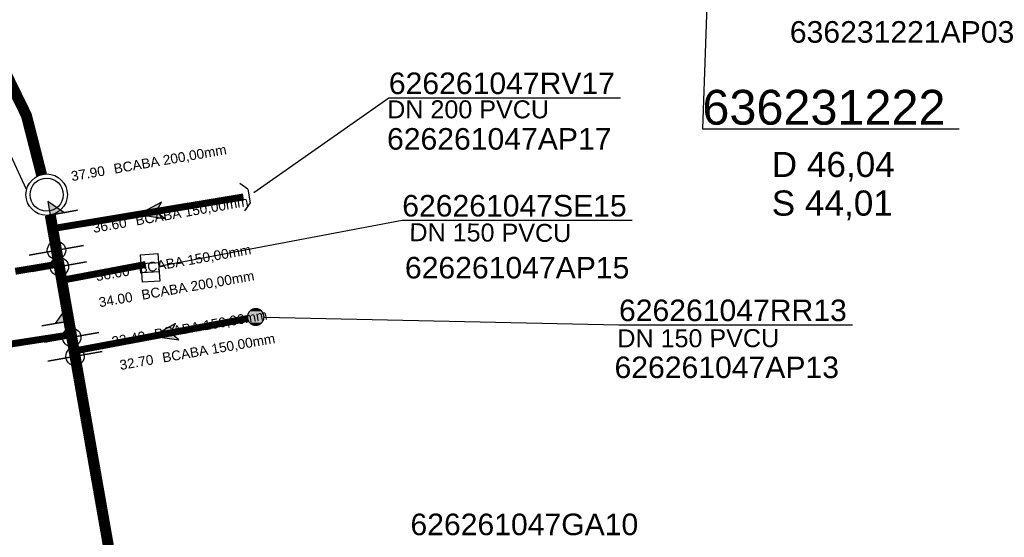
# Model space of a CAD drawing. Extents: x 356718 to 357658, y 5762241 to 5762615.
# Tile 34 of 157: x 356927 to 356963, y 5762414 to 5762433. Entities that reach past the tile are written whole.
import ezdxf
from ezdxf.enums import TextEntityAlignment as Align

# ---------------------------------------------------------------- set-up
doc = ezdxf.new("R2010")
doc.units = 0
doc.header["$MEASUREMENT"] = 0
doc.linetypes.add('AUSGEZOGEN', pattern=[0])
doc.linetypes.add('STRICHPUNKT', pattern=[5, 2, -1, 1, -1])
doc.layers.get('0').update_dxf_attribs({"linetype": 'AUSGEZOGEN'})
for name, color, linetype, true_color in [('111_00131_Symbol', 7, 'AUSGEZOGEN', 0x000000), ('111_00228_Schachtsymbol_nach_Sy', 7, 'AUSGEZOGEN', 0x000000), ('114_00133_Schachtnummer', 7, 'AUSGEZOGEN', 0x000000), ('114_10391_Deckelhoehe', 7, 'AUSGEZOGEN', 0x000000), ('114_10392_Schachtnummer', 7, 'AUSGEZOGEN', 0x000000), ('114_10393_Sohlhoehe', 7, 'AUSGEZOGEN', 0x000000), ('121_10376_Haltungen_Mischwasser', 6, 'STRICHPUNKT', 0xff00ff), ('121_10399_Haltungen_Mischwasser', 6, 'STRICHPUNKT', 0xff00ff), ('123_00137_Fliessrichtungspfeil', 7, 'AUSGEZOGEN', 0x000000), ('124_10626_Standard__Laenge____1', 7, 'AUSGEZOGEN', 0x000000), ('141_10868_Stutzen__141_', 7, 'AUSGEZOGEN', 0x000000)]:
    doc.layers.add(name, color=color, linetype=linetype, true_color=true_color)
doc.styles.add('ARIAL', font='arial.ttf', dxfattribs={"height": 1.5})
doc.styles.get("Standard").update_dxf_attribs({"font": 'arial.ttf', "height": 1})

# ---------------------------------------------------------------- blocks, each defined once
blk = doc.blocks.new('N03')
at = {"color": 0}
for radius in [0.75, 0.6]:
    blk.add_circle((0, 0), radius, dxfattribs=at)
blk = doc.blocks.new('RR')
at = {"color": 0, "linetype": 'AUSGEZOGEN'}
blk.add_lwpolyline([(0.3, 0), (0.3, 0.013), (0.299, 0.025), (0.298, 0.038), (0.296, 0.05), (0.293, 0.063), (0.29, 0.075), (0.287, 0.087), (0.283, 0.099), (0.279, 0.111), (0.274, 0.123), (0.268, 0.134), (0.262, 0.145), (0.256, 0.156), (0.249, 0.167), (0.242, 0.177), (0.234, 0.187), (0.226, 0.197), (0.218, 0.206), (0.209, 0.215), (0.199, 0.224), (0.19, 0.232), (0.18, 0.24), (0.17, 0.247), (0.159, 0.254), (0.148, 0.261), (0.137, 0.267), (0.126, 0.272), (0.114, 0.277), (0.102, 0.282), (0.09, 0.286), (0.078, 0.29), (0.066, 0.293), (0.053, 0.295), (0.041, 0.297), (0.028, 0.299), (0.016, 0.3), (0.003, 0.3), (-0.009, 0.3), (-0.022, 0.299), (-0.035, 0.298), (-0.047, 0.296), (-0.06, 0.294), (-0.072, 0.291), (-0.084, 0.288), (-0.096, 0.284), (-0.108, 0.28), (-0.12, 0.275), (-0.131, 0.27), (-0.143, 0.264), (-0.154, 0.258), (-0.164, 0.251), (-0.175, 0.244), (-0.185, 0.236), (-0.195, 0.228), (-0.204, 0.22), (-0.213, 0.211), (-0.222, 0.202), (-0.23, 0.192), (-0.238, 0.182), (-0.246, 0.172), (-0.253, 0.162), (-0.259, 0.151), (-0.265, 0.14), (-0.271, 0.129), (-0.276, 0.117), (-0.281, 0.105), (-0.285, 0.093), (-0.289, 0.081), (-0.292, 0.069), (-0.295, 0.057), (-0.297, 0.044), (-0.298, 0.032), (-0.299, 0.019), (-0.3, 0.006), (-0.3, -0.006), (-0.299, -0.019), (-0.298, -0.032), (-0.297, -0.044), (-0.295, -0.057), (-0.292, -0.069), (-0.289, -0.081), (-0.285, -0.093), (-0.281, -0.105), (-0.276, -0.117), (-0.271, -0.129), (-0.265, -0.14), (-0.259, -0.151), (-0.253, -0.162), (-0.246, -0.172), (-0.238, -0.182), (-0.23, -0.192), (-0.222, -0.202), (-0.213, -0.211), (-0.204, -0.22), (-0.195, -0.228), (-0.185, -0.236), (-0.175, -0.244), (-0.164, -0.251), (-0.154, -0.258), (-0.143, -0.264), (-0.131, -0.27), (-0.12, -0.275), (-0.108, -0.28), (-0.096, -0.284), (-0.084, -0.288), (-0.072, -0.291), (-0.06, -0.294), (-0.047, -0.296), (-0.035, -0.298), (-0.022, -0.299), (-0.009, -0.3), (0.003, -0.3), (0.016, -0.3), (0.028, -0.299), (0.041, -0.297), (0.053, -0.295), (0.066, -0.293), (0.078, -0.29), (0.09, -0.286), (0.102, -0.282), (0.114, -0.277), (0.126, -0.272), (0.137, -0.267), (0.148, -0.261), (0.159, -0.254), (0.17, -0.247), (0.18, -0.24), (0.19, -0.232), (0.199, -0.224), (0.209, -0.215), (0.218, -0.206), (0.226, -0.197), (0.234, -0.187), (0.242, -0.177), (0.249, -0.167), (0.256, -0.156), (0.262, -0.145), (0.268, -0.134), (0.274, -0.123), (0.279, -0.111), (0.283, -0.099), (0.287, -0.087), (0.29, -0.075), (0.293, -0.063), (0.296, -0.05), (0.298, -0.038), (0.299, -0.025), (0.3, -0.013), (0.3, 0), (0.3, 0)], close=True, dxfattribs=at)
blk.add_lwpolyline([(0.3, 0), (0.3, 0.013), (0.299, 0.025), (0.298, 0.038), (0.296, 0.05), (0.293, 0.063), (0.29, 0.075), (0.287, 0.087), (0.283, 0.099), (0.279, 0.111), (0.274, 0.123), (0.268, 0.134), (0.262, 0.145), (0.256, 0.156), (0.249, 0.167), (0.242, 0.177), (0.234, 0.187), (0.226, 0.197), (0.218, 0.206), (0.209, 0.215), (0.199, 0.224), (0.19, 0.232), (0.18, 0.24), (0.17, 0.247), (0.159, 0.254), (0.148, 0.261), (0.137, 0.267), (0.126, 0.272), (0.114, 0.277), (0.102, 0.282), (0.09, 0.286), (0.078, 0.29), (0.066, 0.293), (0.053, 0.295), (0.041, 0.297), (0.028, 0.299), (0.016, 0.3), (0.003, 0.3), (-0.009, 0.3), (-0.022, 0.299), (-0.035, 0.298), (-0.047, 0.296), (-0.06, 0.294), (-0.072, 0.291), (-0.084, 0.288), (-0.096, 0.284), (-0.108, 0.28), (-0.12, 0.275), (-0.131, 0.27), (-0.143, 0.264), (-0.154, 0.258), (-0.164, 0.251), (-0.175, 0.244), (-0.185, 0.236), (-0.195, 0.228), (-0.204, 0.22), (-0.213, 0.211), (-0.222, 0.202), (-0.23, 0.192), (-0.238, 0.182), (-0.246, 0.172), (-0.253, 0.162), (-0.259, 0.151), (-0.265, 0.14), (-0.271, 0.129), (-0.276, 0.117), (-0.281, 0.105), (-0.285, 0.093), (-0.289, 0.081), (-0.292, 0.069), (-0.295, 0.057), (-0.297, 0.044), (-0.298, 0.032), (-0.299, 0.019), (-0.3, 0.006), (-0.3, -0.006), (-0.299, -0.019), (-0.298, -0.032), (-0.297, -0.044), (-0.295, -0.057), (-0.292, -0.069), (-0.289, -0.081), (-0.285, -0.093), (-0.281, -0.105), (-0.276, -0.117), (-0.271, -0.129), (-0.265, -0.14), (-0.259, -0.151), (-0.253, -0.162), (-0.246, -0.172), (-0.238, -0.182), (-0.23, -0.192), (-0.222, -0.202), (-0.213, -0.211), (-0.204, -0.22), (-0.195, -0.228), (-0.185, -0.236), (-0.175, -0.244), (-0.164, -0.251), (-0.154, -0.258), (-0.143, -0.264), (-0.131, -0.27), (-0.12, -0.275), (-0.108, -0.28), (-0.096, -0.284), (-0.084, -0.288), (-0.072, -0.291), (-0.06, -0.294), (-0.047, -0.296), (-0.035, -0.298), (-0.022, -0.299), (-0.009, -0.3), (0.003, -0.3), (0.016, -0.3), (0.028, -0.299), (0.041, -0.297), (0.053, -0.295), (0.066, -0.293), (0.078, -0.29), (0.09, -0.286), (0.102, -0.282), (0.114, -0.277), (0.126, -0.272), (0.137, -0.267), (0.148, -0.261), (0.159, -0.254), (0.17, -0.247), (0.18, -0.24), (0.19, -0.232), (0.199, -0.224), (0.209, -0.215), (0.218, -0.206), (0.226, -0.197), (0.234, -0.187), (0.242, -0.177), (0.249, -0.167), (0.256, -0.156), (0.262, -0.145), (0.268, -0.134), (0.274, -0.123), (0.279, -0.111), (0.283, -0.099), (0.287, -0.087), (0.29, -0.075), (0.293, -0.063), (0.296, -0.05), (0.298, -0.038), (0.299, -0.025), (0.3, -0.013), (0.3, 0), (0.3, 0)], close=True, dxfattribs=at)
at = {"color": 0}
for points in [[(-0.3, 0.013), (0.3, 0.013), (-0.299, 0.019)], [(-0.3, 0.013), (0.3, 0.013), (-0.299, 0.019)], [(-0.3, 0.006), (0.3, 0.006), (-0.3, 0.013)], [(0.3, 0.006), (-0.3, 0.013), (0.3, 0.013)], [(-0.3, 0.006), (0.3, 0.006), (-0.3, 0.013)], [(0.3, 0.006), (-0.3, 0.013), (0.3, 0.013)], [(-0.3, 0), (0.3, 0), (-0.3, 0.006)], [(0.3, 0), (-0.3, 0.006), (0.3, 0.006)], [(-0.3, 0), (0.3, 0), (-0.3, 0.006)], [(0.3, 0), (-0.3, 0.006), (0.3, 0.006)], [(0.3, -0.006), (-0.3, -0.006), (0.3, 0)], [(-0.3, -0.006), (0.3, 0), (-0.3, 0)], [(0.3, -0.006), (-0.3, -0.006), (0.3, 0)], [(-0.3, -0.006), (0.3, 0), (-0.3, 0)], [(-0.299, 0.025), (0.299, 0.025), (-0.298, 0.032)], [(-0.299, 0.025), (0.299, 0.025), (-0.298, 0.032)], [(-0.299, 0.019), (0.299, 0.019), (-0.299, 0.025)], [(0.299, 0.019), (-0.299, 0.025), (0.299, 0.025)], [(-0.299, 0.019), (0.299, 0.019), (-0.299, 0.025)], [(0.299, 0.019), (-0.299, 0.025), (0.299, 0.025)], [(0.3, 0.013), (-0.299, 0.019), (0.299, 0.019)], [(0.3, 0.013), (-0.299, 0.019), (0.299, 0.019)], [(-0.298, 0.038), (0.298, 0.038), (-0.297, 0.044)], [(-0.298, 0.038), (0.298, 0.038), (-0.297, 0.044)], [(-0.298, 0.032), (0.298, 0.032), (-0.298, 0.038)], [(0.298, 0.032), (-0.298, 0.038), (0.298, 0.038)], [(-0.298, 0.032), (0.298, 0.032), (-0.298, 0.038)], [(0.298, 0.032), (-0.298, 0.038), (0.298, 0.038)], [(0.299, 0.025), (-0.298, 0.032), (0.298, 0.032)], [(0.299, 0.025), (-0.298, 0.032), (0.298, 0.032)], [(-0.297, 0.044), (0.297, 0.044), (-0.296, 0.05)], [(-0.297, 0.044), (0.297, 0.044), (-0.296, 0.05)], [(0.298, 0.038), (-0.297, 0.044), (0.297, 0.044)], [(0.298, 0.038), (-0.297, 0.044), (0.297, 0.044)], [(-0.296, 0.05), (0.296, 0.05), (-0.295, 0.057)], [(-0.296, 0.05), (0.296, 0.05), (-0.295, 0.057)], [(0.297, 0.044), (-0.296, 0.05), (0.296, 0.05)], [(0.297, 0.044), (-0.296, 0.05), (0.296, 0.05)], [(-0.295, 0.057), (0.295, 0.057), (-0.293, 0.063)], [(-0.295, 0.057), (0.295, 0.057), (-0.293, 0.063)], [(0.296, 0.05), (-0.295, 0.057), (0.295, 0.057)], [(0.296, 0.05), (-0.295, 0.057), (0.295, 0.057)], [(-0.293, 0.063), (0.293, 0.063), (-0.292, 0.069)], [(-0.293, 0.063), (0.293, 0.063), (-0.292, 0.069)], [(0.295, 0.057), (-0.293, 0.063), (0.293, 0.063)], [(0.295, 0.057), (-0.293, 0.063), (0.293, 0.063)], [(-0.292, 0.069), (0.292, 0.069), (-0.29, 0.075)], [(-0.292, 0.069), (0.292, 0.069), (-0.29, 0.075)], [(0.293, 0.063), (-0.292, 0.069), (0.292, 0.069)], [(0.293, 0.063), (-0.292, 0.069), (0.292, 0.069)], [(-0.29, 0.075), (0.29, 0.075), (-0.289, 0.081)], [(-0.29, 0.075), (0.29, 0.075), (-0.289, 0.081)], [(0.292, 0.069), (-0.29, 0.075), (0.29, 0.075)], [(0.292, 0.069), (-0.29, 0.075), (0.29, 0.075)], [(-0.289, 0.081), (0.289, 0.081), (-0.287, 0.087)], [(-0.289, 0.081), (0.289, 0.081), (-0.287, 0.087)], [(0.29, 0.075), (-0.289, 0.081), (0.289, 0.081)], [(0.29, 0.075), (-0.289, 0.081), (0.289, 0.081)], [(-0.287, 0.087), (0.287, 0.087), (-0.285, 0.093)], [(-0.287, 0.087), (0.287, 0.087), (-0.285, 0.093)], [(0.289, 0.081), (-0.287, 0.087), (0.287, 0.087)], [(0.289, 0.081), (-0.287, 0.087), (0.287, 0.087)], [(-0.285, 0.093), (0.285, 0.093), (-0.283, 0.099)], [(-0.285, 0.093), (0.285, 0.093), (-0.283, 0.099)], [(0.287, 0.087), (-0.285, 0.093), (0.285, 0.093)], [(0.287, 0.087), (-0.285, 0.093), (0.285, 0.093)], [(-0.283, 0.099), (0.283, 0.099), (-0.281, 0.105)], [(-0.283, 0.099), (0.283, 0.099), (-0.281, 0.105)], [(0.285, 0.093), (-0.283, 0.099), (0.283, 0.099)], [(0.285, 0.093), (-0.283, 0.099), (0.283, 0.099)], [(-0.281, 0.105), (0.281, 0.105), (-0.279, 0.111)], [(-0.281, 0.105), (0.281, 0.105), (-0.279, 0.111)], [(0.283, 0.099), (-0.281, 0.105), (0.281, 0.105)], [(0.283, 0.099), (-0.281, 0.105), (0.281, 0.105)], [(-0.279, 0.111), (0.279, 0.111), (-0.276, 0.117)], [(-0.279, 0.111), (0.279, 0.111), (-0.276, 0.117)], [(0.281, 0.105), (-0.279, 0.111), (0.279, 0.111)], [(0.281, 0.105), (-0.279, 0.111), (0.279, 0.111)], [(-0.276, 0.117), (0.276, 0.117), (-0.274, 0.123)], [(-0.276, 0.117), (0.276, 0.117), (-0.274, 0.123)], [(0.279, 0.111), (-0.276, 0.117), (0.276, 0.117)], [(0.279, 0.111), (-0.276, 0.117), (0.276, 0.117)], [(-0.274, 0.123), (0.274, 0.123), (-0.271, 0.129)], [(-0.274, 0.123), (0.274, 0.123), (-0.271, 0.129)], [(0.276, 0.117), (-0.274, 0.123), (0.274, 0.123)], [(0.276, 0.117), (-0.274, 0.123), (0.274, 0.123)], [(-0.271, 0.129), (0.271, 0.129), (-0.268, 0.134)], [(-0.271, 0.129), (0.271, 0.129), (-0.268, 0.134)], [(0.274, 0.123), (-0.271, 0.129), (0.271, 0.129)], [(0.274, 0.123), (-0.271, 0.129), (0.271, 0.129)], [(-0.268, 0.134), (0.268, 0.134), (-0.265, 0.14)], [(-0.268, 0.134), (0.268, 0.134), (-0.265, 0.14)], [(0.271, 0.129), (-0.268, 0.134), (0.268, 0.134)], [(0.271, 0.129), (-0.268, 0.134), (0.268, 0.134)], [(-0.265, 0.14), (0.265, 0.14), (-0.262, 0.145)], [(-0.265, 0.14), (0.265, 0.14), (-0.262, 0.145)], [(0.268, 0.134), (-0.265, 0.14), (0.265, 0.14)], [(0.268, 0.134), (-0.265, 0.14), (0.265, 0.14)], [(-0.262, 0.145), (0.262, 0.145), (-0.259, 0.151)], [(-0.262, 0.145), (0.262, 0.145), (-0.259, 0.151)], [(0.265, 0.14), (-0.262, 0.145), (0.262, 0.145)], [(0.265, 0.14), (-0.262, 0.145), (0.262, 0.145)], [(-0.259, 0.151), (0.259, 0.151), (-0.256, 0.156)], [(-0.259, 0.151), (0.259, 0.151), (-0.256, 0.156)], [(0.262, 0.145), (-0.259, 0.151), (0.259, 0.151)], [(0.262, 0.145), (-0.259, 0.151), (0.259, 0.151)], [(-0.256, 0.156), (0.256, 0.156), (-0.253, 0.162)], [(-0.256, 0.156), (0.256, 0.156), (-0.253, 0.162)], [(0.259, 0.151), (-0.256, 0.156), (0.256, 0.156)], [(0.259, 0.151), (-0.256, 0.156), (0.256, 0.156)], [(-0.253, 0.162), (0.253, 0.162), (-0.249, 0.167)], [(-0.253, 0.162), (0.253, 0.162), (-0.249, 0.167)], [(0.256, 0.156), (-0.253, 0.162), (0.253, 0.162)], [(0.256, 0.156), (-0.253, 0.162), (0.253, 0.162)], [(-0.249, 0.167), (0.249, 0.167), (-0.246, 0.172)], [(-0.249, 0.167), (0.249, 0.167), (-0.246, 0.172)], [(0.253, 0.162), (-0.249, 0.167), (0.249, 0.167)], [(0.253, 0.162), (-0.249, 0.167), (0.249, 0.167)], [(-0.246, 0.172), (0.246, 0.172), (-0.242, 0.177)], [(-0.246, 0.172), (0.246, 0.172), (-0.242, 0.177)], [(0.249, 0.167), (-0.246, 0.172), (0.246, 0.172)], [(0.249, 0.167), (-0.246, 0.172), (0.246, 0.172)], [(-0.242, 0.177), (0.242, 0.177), (-0.238, 0.182)], [(-0.242, 0.177), (0.242, 0.177), (-0.238, 0.182)], [(0.246, 0.172), (-0.242, 0.177), (0.242, 0.177)], [(0.246, 0.172), (-0.242, 0.177), (0.242, 0.177)], [(-0.238, 0.182), (0.238, 0.182), (-0.234, 0.187)], [(-0.238, 0.182), (0.238, 0.182), (-0.234, 0.187)], [(0.242, 0.177), (-0.238, 0.182), (0.238, 0.182)], [(0.242, 0.177), (-0.238, 0.182), (0.238, 0.182)], [(-0.234, 0.187), (0.234, 0.187), (-0.23, 0.192)], [(-0.234, 0.187), (0.234, 0.187), (-0.23, 0.192)], [(0.238, 0.182), (-0.234, 0.187), (0.234, 0.187)], [(0.238, 0.182), (-0.234, 0.187), (0.234, 0.187)], [(-0.23, 0.192), (0.23, 0.192), (-0.226, 0.197)], [(-0.23, 0.192), (0.23, 0.192), (-0.226, 0.197)], [(0.234, 0.187), (-0.23, 0.192), (0.23, 0.192)], [(0.234, 0.187), (-0.23, 0.192), (0.23, 0.192)], [(-0.226, 0.197), (0.226, 0.197), (-0.222, 0.202)], [(-0.226, 0.197), (0.226, 0.197), (-0.222, 0.202)], [(0.23, 0.192), (-0.226, 0.197), (0.226, 0.197)], [(0.23, 0.192), (-0.226, 0.197), (0.226, 0.197)], [(-0.222, 0.202), (0.222, 0.202), (-0.218, 0.206)], [(-0.222, 0.202), (0.222, 0.202), (-0.218, 0.206)], [(0.226, 0.197), (-0.222, 0.202), (0.222, 0.202)], [(0.226, 0.197), (-0.222, 0.202), (0.222, 0.202)], [(-0.218, 0.206), (0.218, 0.206), (-0.213, 0.211)], [(-0.218, 0.206), (0.218, 0.206), (-0.213, 0.211)], [(0.222, 0.202), (-0.218, 0.206), (0.218, 0.206)], [(0.222, 0.202), (-0.218, 0.206), (0.218, 0.206)], [(-0.213, 0.211), (0.213, 0.211), (-0.209, 0.215)], [(-0.213, 0.211), (0.213, 0.211), (-0.209, 0.215)], [(0.218, 0.206), (-0.213, 0.211), (0.213, 0.211)], [(0.218, 0.206), (-0.213, 0.211), (0.213, 0.211)], [(-0.209, 0.215), (0.209, 0.215), (-0.204, 0.22)], [(-0.209, 0.215), (0.209, 0.215), (-0.204, 0.22)], [(0.213, 0.211), (-0.209, 0.215), (0.209, 0.215)], [(0.213, 0.211), (-0.209, 0.215), (0.209, 0.215)], [(-0.204, 0.22), (0.204, 0.22), (-0.199, 0.224)], [(-0.204, 0.22), (0.204, 0.22), (-0.199, 0.224)], [(0.209, 0.215), (-0.204, 0.22), (0.204, 0.22)], [(0.209, 0.215), (-0.204, 0.22), (0.204, 0.22)], [(-0.199, 0.224), (0.199, 0.224), (-0.195, 0.228)], [(-0.199, 0.224), (0.199, 0.224), (-0.195, 0.228)], [(0.204, 0.22), (-0.199, 0.224), (0.199, 0.224)], [(0.204, 0.22), (-0.199, 0.224), (0.199, 0.224)], [(-0.195, 0.228), (0.195, 0.228), (-0.19, 0.232)], [(-0.195, 0.228), (0.195, 0.228), (-0.19, 0.232)], [(0.199, 0.224), (-0.195, 0.228), (0.195, 0.228)], [(0.199, 0.224), (-0.195, 0.228), (0.195, 0.228)], [(-0.19, 0.232), (0.19, 0.232), (-0.185, 0.236)], [(-0.19, 0.232), (0.19, 0.232), (-0.185, 0.236)], [(0.195, 0.228), (-0.19, 0.232), (0.19, 0.232)], [(0.195, 0.228), (-0.19, 0.232), (0.19, 0.232)], [(-0.185, 0.236), (0.185, 0.236), (-0.18, 0.24)], [(-0.185, 0.236), (0.185, 0.236), (-0.18, 0.24)], [(0.19, 0.232), (-0.185, 0.236), (0.185, 0.236)], [(0.19, 0.232), (-0.185, 0.236), (0.185, 0.236)], [(-0.18, 0.24), (0.18, 0.24), (-0.175, 0.244)], [(-0.18, 0.24), (0.18, 0.24), (-0.175, 0.244)], [(0.185, 0.236), (-0.18, 0.24), (0.18, 0.24)], [(0.185, 0.236), (-0.18, 0.24), (0.18, 0.24)], [(-0.175, 0.244), (0.175, 0.244), (-0.169, 0.247)], [(-0.175, 0.244), (0.175, 0.244), (-0.169, 0.247)], [(0.18, 0.24), (-0.175, 0.244), (0.175, 0.244)], [(0.18, 0.24), (-0.175, 0.244), (0.175, 0.244)], [(-0.169, 0.247), (0.17, 0.247), (-0.164, 0.251)], [(-0.169, 0.247), (0.17, 0.247), (-0.164, 0.251)], [(0.175, 0.244), (-0.169, 0.247), (0.17, 0.247)], [(0.175, 0.244), (-0.169, 0.247), (0.17, 0.247)], [(-0.164, 0.251), (0.164, 0.251), (-0.159, 0.254)], [(-0.164, 0.251), (0.164, 0.251), (-0.159, 0.254)], [(0.17, 0.247), (-0.164, 0.251), (0.164, 0.251)], [(0.17, 0.247), (-0.164, 0.251), (0.164, 0.251)], [(-0.159, 0.254), (0.159, 0.254), (-0.154, 0.258)], [(-0.159, 0.254), (0.159, 0.254), (-0.154, 0.258)], [(0.164, 0.251), (-0.159, 0.254), (0.159, 0.254)], [(0.164, 0.251), (-0.159, 0.254), (0.159, 0.254)], [(-0.154, 0.258), (0.154, 0.258), (-0.148, 0.261)], [(-0.154, 0.258), (0.154, 0.258), (-0.148, 0.261)], [(0.159, 0.254), (-0.154, 0.258), (0.154, 0.258)], [(0.159, 0.254), (-0.154, 0.258), (0.154, 0.258)], [(-0.148, 0.261), (0.148, 0.261), (-0.143, 0.264)], [(-0.148, 0.261), (0.148, 0.261), (-0.143, 0.264)], [(0.154, 0.258), (-0.148, 0.261), (0.148, 0.261)], [(0.154, 0.258), (-0.148, 0.261), (0.148, 0.261)], [(-0.143, 0.264), (0.142, 0.264), (-0.137, 0.267)], [(-0.143, 0.264), (0.142, 0.264), (-0.137, 0.267)], [(0.148, 0.261), (-0.143, 0.264), (0.142, 0.264)], [(0.148, 0.261), (-0.143, 0.264), (0.142, 0.264)], [(-0.137, 0.267), (0.137, 0.267), (-0.131, 0.27)], [(-0.137, 0.267), (0.137, 0.267), (-0.131, 0.27)], [(0.142, 0.264), (-0.137, 0.267), (0.137, 0.267)], [(0.142, 0.264), (-0.137, 0.267), (0.137, 0.267)], [(-0.131, 0.27), (0.131, 0.27), (-0.126, 0.272)], [(-0.131, 0.27), (0.131, 0.27), (-0.126, 0.272)], [(0.137, 0.267), (-0.131, 0.27), (0.131, 0.27)], [(0.137, 0.267), (-0.131, 0.27), (0.131, 0.27)], [(-0.126, 0.272), (0.126, 0.272), (-0.12, 0.275)], [(-0.126, 0.272), (0.126, 0.272), (-0.12, 0.275)], [(0.131, 0.27), (-0.126, 0.272), (0.126, 0.272)], [(0.131, 0.27), (-0.126, 0.272), (0.126, 0.272)], [(-0.12, 0.275), (0.12, 0.275), (-0.114, 0.277)], [(-0.12, 0.275), (0.12, 0.275), (-0.114, 0.277)], [(0.126, 0.272), (-0.12, 0.275), (0.12, 0.275)], [(0.126, 0.272), (-0.12, 0.275), (0.12, 0.275)], [(-0.114, 0.277), (0.114, 0.277), (-0.108, 0.28)], [(-0.114, 0.277), (0.114, 0.277), (-0.108, 0.28)], [(0.12, 0.275), (-0.114, 0.277), (0.114, 0.277)], [(0.12, 0.275), (-0.114, 0.277), (0.114, 0.277)], [(-0.108, 0.28), (0.108, 0.28), (-0.102, 0.282)], [(-0.108, 0.28), (0.108, 0.28), (-0.102, 0.282)], [(0.114, 0.277), (-0.108, 0.28), (0.108, 0.28)], [(0.114, 0.277), (-0.108, 0.28), (0.108, 0.28)], [(-0.102, 0.282), (0.102, 0.282), (-0.096, 0.284)], [(-0.102, 0.282), (0.102, 0.282), (-0.096, 0.284)], [(0.108, 0.28), (-0.102, 0.282), (0.102, 0.282)], [(0.108, 0.28), (-0.102, 0.282), (0.102, 0.282)], [(-0.096, 0.284), (0.096, 0.284), (-0.09, 0.286)], [(-0.096, 0.284), (0.096, 0.284), (-0.09, 0.286)], [(0.102, 0.282), (-0.096, 0.284), (0.096, 0.284)], [(0.102, 0.282), (-0.096, 0.284), (0.096, 0.284)], [(-0.09, 0.286), (0.09, 0.286), (-0.084, 0.288)], [(-0.09, 0.286), (0.09, 0.286), (-0.084, 0.288)], [(0.096, 0.284), (-0.09, 0.286), (0.09, 0.286)], [(0.096, 0.284), (-0.09, 0.286), (0.09, 0.286)], [(-0.084, 0.288), (0.084, 0.288), (-0.078, 0.29)], [(-0.084, 0.288), (0.084, 0.288), (-0.078, 0.29)], [(0.09, 0.286), (-0.084, 0.288), (0.084, 0.288)], [(0.09, 0.286), (-0.084, 0.288), (0.084, 0.288)], [(-0.078, 0.29), (0.078, 0.29), (-0.072, 0.291)], [(-0.078, 0.29), (0.078, 0.29), (-0.072, 0.291)], [(0.084, 0.288), (-0.078, 0.29), (0.078, 0.29)], [(0.084, 0.288), (-0.078, 0.29), (0.078, 0.29)], [(-0.072, 0.291), (0.072, 0.291), (-0.066, 0.293)], [(-0.072, 0.291), (0.072, 0.291), (-0.066, 0.293)], [(0.078, 0.29), (-0.072, 0.291), (0.072, 0.291)], [(0.078, 0.29), (-0.072, 0.291), (0.072, 0.291)], [(-0.066, 0.293), (0.066, 0.293), (-0.06, 0.294)], [(-0.066, 0.293), (0.066, 0.293), (-0.06, 0.294)], [(0.072, 0.291), (-0.066, 0.293), (0.066, 0.293)], [(0.072, 0.291), (-0.066, 0.293), (0.066, 0.293)], [(-0.06, 0.294), (0.059, 0.294), (-0.053, 0.295)], [(-0.06, 0.294), (0.059, 0.294), (-0.053, 0.295)], [(0.066, 0.293), (-0.06, 0.294), (0.059, 0.294)], [(0.066, 0.293), (-0.06, 0.294), (0.059, 0.294)], [(-0.053, 0.295), (0.053, 0.295), (-0.047, 0.296)], [(-0.053, 0.295), (0.053, 0.295), (-0.047, 0.296)], [(0.059, 0.294), (-0.053, 0.295), (0.053, 0.295)], [(0.059, 0.294), (-0.053, 0.295), (0.053, 0.295)], [(-0.047, 0.296), (0.047, 0.296), (-0.04, 0.297)], [(-0.047, 0.296), (0.047, 0.296), (-0.04, 0.297)], [(0.053, 0.295), (-0.047, 0.296), (0.047, 0.296)], [(0.053, 0.295), (-0.047, 0.296), (0.047, 0.296)], [(-0.04, 0.297), (0.041, 0.297), (-0.035, 0.298)], [(-0.04, 0.297), (0.041, 0.297), (-0.035, 0.298)], [(0.047, 0.296), (-0.04, 0.297), (0.041, 0.297)], [(0.047, 0.296), (-0.04, 0.297), (0.041, 0.297)], [(-0.035, 0.298), (0.034, 0.298), (-0.028, 0.299)], [(-0.035, 0.298), (0.034, 0.298), (-0.028, 0.299)], [(0.041, 0.297), (-0.035, 0.298), (0.034, 0.298)], [(0.041, 0.297), (-0.035, 0.298), (0.034, 0.298)], [(0.034, 0.298), (-0.028, 0.299), (0.028, 0.299)], [(-0.028, 0.299), (0.028, 0.299), (-0.022, 0.299)], [(0.034, 0.298), (-0.028, 0.299), (0.028, 0.299)], [(-0.028, 0.299), (0.028, 0.299), (-0.022, 0.299)], [(-0.022, 0.299), (0.021, 0.299), (-0.015, 0.3)], [(-0.022, 0.299), (0.021, 0.299), (-0.015, 0.3)], [(0.028, 0.299), (-0.022, 0.299), (0.021, 0.299)], [(0.028, 0.299), (-0.022, 0.299), (0.021, 0.299)], [(0.021, 0.299), (-0.015, 0.3), (0.016, 0.3)], [(-0.015, 0.3), (0.016, 0.3), (-0.009, 0.3)], [(0.021, 0.299), (-0.015, 0.3), (0.016, 0.3)], [(-0.015, 0.3), (0.016, 0.3), (-0.009, 0.3)], [(0.016, 0.3), (-0.009, 0.3), (0.007, 0.3)], [(-0.009, 0.3), (0.007, 0.3), (0.003, 0.3)], [(0.016, 0.3), (-0.009, 0.3), (0.007, 0.3)], [(-0.009, 0.3), (0.007, 0.3), (0.003, 0.3)], [(0.3, 0), (0.3, 0), (0.3, 0)], [(0.3, 0), (0.3, 0), (0.3, 0)], [(0.3, 0), (0.3, 0), (0.3, 0)], [(0.3, 0), (0.3, 0), (0.3, 0)], [(0.3, -0.013), (-0.3, -0.013), (0.3, -0.006)], [(-0.3, -0.013), (0.3, -0.006), (-0.3, -0.006)], [(0.3, -0.013), (-0.3, -0.013), (0.3, -0.006)], [(-0.3, -0.013), (0.3, -0.006), (-0.3, -0.006)], [(-0.299, -0.019), (0.3, -0.013), (-0.3, -0.013)], [(-0.299, -0.019), (0.3, -0.013), (-0.3, -0.013)], [(0.299, -0.019), (-0.299, -0.019), (0.3, -0.013)], [(0.299, -0.019), (-0.299, -0.019), (0.3, -0.013)], [(0.299, -0.025), (-0.299, -0.025), (0.299, -0.019)], [(-0.299, -0.025), (0.299, -0.019), (-0.299, -0.019)], [(0.299, -0.025), (-0.299, -0.025), (0.299, -0.019)], [(-0.299, -0.025), (0.299, -0.019), (-0.299, -0.019)], [(-0.298, -0.032), (0.299, -0.025), (-0.299, -0.025)], [(-0.298, -0.032), (0.299, -0.025), (-0.299, -0.025)], [(0.298, -0.032), (-0.298, -0.032), (0.299, -0.025)], [(0.298, -0.032), (-0.298, -0.032), (0.299, -0.025)], [(0.298, -0.038), (-0.298, -0.038), (0.298, -0.032)], [(-0.298, -0.038), (0.298, -0.032), (-0.298, -0.032)], [(0.298, -0.038), (-0.298, -0.038), (0.298, -0.032)], [(-0.298, -0.038), (0.298, -0.032), (-0.298, -0.032)], [(-0.297, -0.044), (0.298, -0.038), (-0.298, -0.038)], [(-0.297, -0.044), (0.298, -0.038), (-0.298, -0.038)], [(0.297, -0.044), (-0.297, -0.044), (0.298, -0.038)], [(0.297, -0.044), (-0.297, -0.044), (0.298, -0.038)], [(-0.296, -0.05), (0.297, -0.044), (-0.297, -0.044)], [(-0.296, -0.05), (0.297, -0.044), (-0.297, -0.044)], [(0.296, -0.05), (-0.296, -0.05), (0.297, -0.044)], [(0.296, -0.05), (-0.296, -0.05), (0.297, -0.044)], [(-0.295, -0.057), (0.296, -0.05), (-0.296, -0.05)], [(-0.295, -0.057), (0.296, -0.05), (-0.296, -0.05)], [(0.295, -0.057), (-0.295, -0.057), (0.296, -0.05)], [(0.295, -0.057), (-0.295, -0.057), (0.296, -0.05)], [(-0.293, -0.063), (0.295, -0.057), (-0.295, -0.057)], [(-0.293, -0.063), (0.295, -0.057), (-0.295, -0.057)], [(0.293, -0.063), (-0.293, -0.063), (0.295, -0.057)], [(0.293, -0.063), (-0.293, -0.063), (0.295, -0.057)], [(-0.292, -0.069), (0.293, -0.063), (-0.293, -0.063)], [(-0.292, -0.069), (0.293, -0.063), (-0.293, -0.063)], [(0.292, -0.069), (-0.292, -0.069), (0.293, -0.063)], [(0.292, -0.069), (-0.292, -0.069), (0.293, -0.063)], [(-0.29, -0.075), (0.292, -0.069), (-0.292, -0.069)], [(-0.29, -0.075), (0.292, -0.069), (-0.292, -0.069)], [(0.29, -0.075), (-0.29, -0.075), (0.292, -0.069)], [(0.29, -0.075), (-0.29, -0.075), (0.292, -0.069)], [(-0.289, -0.081), (0.29, -0.075), (-0.29, -0.075)], [(-0.289, -0.081), (0.29, -0.075), (-0.29, -0.075)], [(0.289, -0.081), (-0.289, -0.081), (0.29, -0.075)], [(0.289, -0.081), (-0.289, -0.081), (0.29, -0.075)], [(-0.287, -0.087), (0.289, -0.081), (-0.289, -0.081)], [(-0.287, -0.087), (0.289, -0.081), (-0.289, -0.081)], [(0.287, -0.087), (-0.287, -0.087), (0.289, -0.081)], [(0.287, -0.087), (-0.287, -0.087), (0.289, -0.081)], [(-0.285, -0.093), (0.287, -0.087), (-0.287, -0.087)], [(-0.285, -0.093), (0.287, -0.087), (-0.287, -0.087)], [(0.285, -0.093), (-0.285, -0.093), (0.287, -0.087)], [(0.285, -0.093), (-0.285, -0.093), (0.287, -0.087)], [(-0.283, -0.099), (0.285, -0.093), (-0.285, -0.093)], [(-0.283, -0.099), (0.285, -0.093), (-0.285, -0.093)], [(0.283, -0.099), (-0.283, -0.099), (0.285, -0.093)], [(0.283, -0.099), (-0.283, -0.099), (0.285, -0.093)], [(-0.281, -0.105), (0.283, -0.099), (-0.283, -0.099)], [(-0.281, -0.105), (0.283, -0.099), (-0.283, -0.099)], [(0.281, -0.105), (-0.281, -0.105), (0.283, -0.099)], [(0.281, -0.105), (-0.281, -0.105), (0.283, -0.099)], [(-0.279, -0.111), (0.281, -0.105), (-0.281, -0.105)], [(-0.279, -0.111), (0.281, -0.105), (-0.281, -0.105)], [(0.279, -0.111), (-0.279, -0.111), (0.281, -0.105)], [(0.279, -0.111), (-0.279, -0.111), (0.281, -0.105)], [(-0.276, -0.117), (0.279, -0.111), (-0.279, -0.111)], [(-0.276, -0.117), (0.279, -0.111), (-0.279, -0.111)], [(0.276, -0.117), (-0.276, -0.117), (0.279, -0.111)], [(0.276, -0.117), (-0.276, -0.117), (0.279, -0.111)], [(-0.274, -0.123), (0.276, -0.117), (-0.276, -0.117)], [(-0.274, -0.123), (0.276, -0.117), (-0.276, -0.117)], [(0.274, -0.123), (-0.274, -0.123), (0.276, -0.117)], [(0.274, -0.123), (-0.274, -0.123), (0.276, -0.117)], [(-0.271, -0.129), (0.274, -0.123), (-0.274, -0.123)], [(-0.271, -0.129), (0.274, -0.123), (-0.274, -0.123)], [(0.271, -0.129), (-0.271, -0.129), (0.274, -0.123)], [(0.271, -0.129), (-0.271, -0.129), (0.274, -0.123)], [(-0.268, -0.134), (0.271, -0.129), (-0.271, -0.129)], [(-0.268, -0.134), (0.271, -0.129), (-0.271, -0.129)], [(0.268, -0.134), (-0.268, -0.134), (0.271, -0.129)], [(0.268, -0.134), (-0.268, -0.134), (0.271, -0.129)], [(-0.265, -0.14), (0.268, -0.134), (-0.268, -0.134)], [(-0.265, -0.14), (0.268, -0.134), (-0.268, -0.134)], [(0.265, -0.14), (-0.265, -0.14), (0.268, -0.134)], [(0.265, -0.14), (-0.265, -0.14), (0.268, -0.134)], [(-0.262, -0.145), (0.265, -0.14), (-0.265, -0.14)], [(-0.262, -0.145), (0.265, -0.14), (-0.265, -0.14)], [(0.262, -0.145), (-0.262, -0.145), (0.265, -0.14)], [(0.262, -0.145), (-0.262, -0.145), (0.265, -0.14)], [(-0.259, -0.151), (0.262, -0.145), (-0.262, -0.145)], [(-0.259, -0.151), (0.262, -0.145), (-0.262, -0.145)], [(0.259, -0.151), (-0.259, -0.151), (0.262, -0.145)], [(0.259, -0.151), (-0.259, -0.151), (0.262, -0.145)], [(-0.256, -0.156), (0.259, -0.151), (-0.259, -0.151)], [(-0.256, -0.156), (0.259, -0.151), (-0.259, -0.151)], [(0.256, -0.156), (-0.256, -0.156), (0.259, -0.151)], [(0.256, -0.156), (-0.256, -0.156), (0.259, -0.151)], [(-0.253, -0.162), (0.256, -0.156), (-0.256, -0.156)], [(-0.253, -0.162), (0.256, -0.156), (-0.256, -0.156)], [(0.253, -0.162), (-0.253, -0.162), (0.256, -0.156)], [(0.253, -0.162), (-0.253, -0.162), (0.256, -0.156)], [(-0.249, -0.167), (0.253, -0.162), (-0.253, -0.162)], [(-0.249, -0.167), (0.253, -0.162), (-0.253, -0.162)], [(0.249, -0.167), (-0.249, -0.167), (0.253, -0.162)], [(0.249, -0.167), (-0.249, -0.167), (0.253, -0.162)], [(-0.246, -0.172), (0.249, -0.167), (-0.249, -0.167)], [(-0.246, -0.172), (0.249, -0.167), (-0.249, -0.167)], [(0.246, -0.172), (-0.246, -0.172), (0.249, -0.167)], [(0.246, -0.172), (-0.246, -0.172), (0.249, -0.167)], [(-0.242, -0.177), (0.246, -0.172), (-0.246, -0.172)], [(-0.242, -0.177), (0.246, -0.172), (-0.246, -0.172)], [(0.242, -0.177), (-0.242, -0.177), (0.246, -0.172)], [(0.242, -0.177), (-0.242, -0.177), (0.246, -0.172)], [(-0.238, -0.182), (0.242, -0.177), (-0.242, -0.177)], [(-0.238, -0.182), (0.242, -0.177), (-0.242, -0.177)], [(0.238, -0.182), (-0.238, -0.182), (0.242, -0.177)], [(0.238, -0.182), (-0.238, -0.182), (0.242, -0.177)], [(-0.234, -0.187), (0.238, -0.182), (-0.238, -0.182)], [(-0.234, -0.187), (0.238, -0.182), (-0.238, -0.182)], [(0.234, -0.187), (-0.234, -0.187), (0.238, -0.182)], [(0.234, -0.187), (-0.234, -0.187), (0.238, -0.182)], [(-0.23, -0.192), (0.234, -0.187), (-0.234, -0.187)], [(-0.23, -0.192), (0.234, -0.187), (-0.234, -0.187)], [(0.23, -0.192), (-0.23, -0.192), (0.234, -0.187)], [(0.23, -0.192), (-0.23, -0.192), (0.234, -0.187)], [(-0.226, -0.197), (0.23, -0.192), (-0.23, -0.192)], [(-0.226, -0.197), (0.23, -0.192), (-0.23, -0.192)], [(0.226, -0.197), (-0.226, -0.197), (0.23, -0.192)], [(0.226, -0.197), (-0.226, -0.197), (0.23, -0.192)], [(-0.222, -0.202), (0.226, -0.197), (-0.226, -0.197)], [(-0.222, -0.202), (0.226, -0.197), (-0.226, -0.197)], [(0.222, -0.202), (-0.222, -0.202), (0.226, -0.197)], [(0.222, -0.202), (-0.222, -0.202), (0.226, -0.197)], [(-0.218, -0.206), (0.222, -0.202), (-0.222, -0.202)], [(-0.218, -0.206), (0.222, -0.202), (-0.222, -0.202)], [(0.218, -0.206), (-0.218, -0.206), (0.222, -0.202)], [(0.218, -0.206), (-0.218, -0.206), (0.222, -0.202)], [(-0.213, -0.211), (0.218, -0.206), (-0.218, -0.206)], [(-0.213, -0.211), (0.218, -0.206), (-0.218, -0.206)], [(0.213, -0.211), (-0.213, -0.211), (0.218, -0.206)], [(0.213, -0.211), (-0.213, -0.211), (0.218, -0.206)], [(-0.209, -0.215), (0.213, -0.211), (-0.213, -0.211)], [(-0.209, -0.215), (0.213, -0.211), (-0.213, -0.211)], [(0.209, -0.215), (-0.209, -0.215), (0.213, -0.211)], [(0.209, -0.215), (-0.209, -0.215), (0.213, -0.211)], [(-0.204, -0.22), (0.209, -0.215), (-0.209, -0.215)], [(-0.204, -0.22), (0.209, -0.215), (-0.209, -0.215)], [(0.204, -0.22), (-0.204, -0.22), (0.209, -0.215)], [(0.204, -0.22), (-0.204, -0.22), (0.209, -0.215)], [(-0.199, -0.224), (0.204, -0.22), (-0.204, -0.22)], [(-0.199, -0.224), (0.204, -0.22), (-0.204, -0.22)], [(0.199, -0.224), (-0.199, -0.224), (0.204, -0.22)], [(0.199, -0.224), (-0.199, -0.224), (0.204, -0.22)], [(-0.195, -0.228), (0.199, -0.224), (-0.199, -0.224)], [(-0.195, -0.228), (0.199, -0.224), (-0.199, -0.224)], [(0.195, -0.228), (-0.195, -0.228), (0.199, -0.224)], [(0.195, -0.228), (-0.195, -0.228), (0.199, -0.224)], [(-0.19, -0.232), (0.195, -0.228), (-0.195, -0.228)], [(-0.19, -0.232), (0.195, -0.228), (-0.195, -0.228)], [(0.19, -0.232), (-0.19, -0.232), (0.195, -0.228)], [(0.19, -0.232), (-0.19, -0.232), (0.195, -0.228)], [(-0.185, -0.236), (0.19, -0.232), (-0.19, -0.232)], [(-0.185, -0.236), (0.19, -0.232), (-0.19, -0.232)], [(0.185, -0.236), (-0.185, -0.236), (0.19, -0.232)], [(0.185, -0.236), (-0.185, -0.236), (0.19, -0.232)], [(-0.18, -0.24), (0.185, -0.236), (-0.185, -0.236)], [(-0.18, -0.24), (0.185, -0.236), (-0.185, -0.236)], [(0.18, -0.24), (-0.18, -0.24), (0.185, -0.236)], [(0.18, -0.24), (-0.18, -0.24), (0.185, -0.236)], [(-0.175, -0.244), (0.18, -0.24), (-0.18, -0.24)], [(-0.175, -0.244), (0.18, -0.24), (-0.18, -0.24)], [(0.175, -0.244), (-0.175, -0.244), (0.18, -0.24)], [(0.175, -0.244), (-0.175, -0.244), (0.18, -0.24)], [(-0.169, -0.247), (0.175, -0.244), (-0.175, -0.244)], [(-0.169, -0.247), (0.175, -0.244), (-0.175, -0.244)], [(0.17, -0.247), (-0.169, -0.247), (0.175, -0.244)], [(0.17, -0.247), (-0.169, -0.247), (0.175, -0.244)], [(-0.164, -0.251), (0.17, -0.247), (-0.169, -0.247)], [(-0.164, -0.251), (0.17, -0.247), (-0.169, -0.247)], [(0.164, -0.251), (-0.164, -0.251), (0.17, -0.247)], [(0.164, -0.251), (-0.164, -0.251), (0.17, -0.247)], [(-0.159, -0.254), (0.164, -0.251), (-0.164, -0.251)], [(-0.159, -0.254), (0.164, -0.251), (-0.164, -0.251)], [(0.159, -0.254), (-0.159, -0.254), (0.164, -0.251)], [(0.159, -0.254), (-0.159, -0.254), (0.164, -0.251)], [(-0.154, -0.258), (0.159, -0.254), (-0.159, -0.254)], [(-0.154, -0.258), (0.159, -0.254), (-0.159, -0.254)], [(0.154, -0.258), (-0.154, -0.258), (0.159, -0.254)], [(0.154, -0.258), (-0.154, -0.258), (0.159, -0.254)], [(-0.148, -0.261), (0.154, -0.258), (-0.154, -0.258)], [(-0.148, -0.261), (0.154, -0.258), (-0.154, -0.258)], [(0.148, -0.261), (-0.148, -0.261), (0.154, -0.258)], [(0.148, -0.261), (-0.148, -0.261), (0.154, -0.258)], [(-0.143, -0.264), (0.148, -0.261), (-0.148, -0.261)], [(-0.143, -0.264), (0.148, -0.261), (-0.148, -0.261)], [(0.142, -0.264), (-0.143, -0.264), (0.148, -0.261)], [(0.142, -0.264), (-0.143, -0.264), (0.148, -0.261)], [(-0.137, -0.267), (0.142, -0.264), (-0.143, -0.264)], [(-0.137, -0.267), (0.142, -0.264), (-0.143, -0.264)], [(0.137, -0.267), (-0.137, -0.267), (0.142, -0.264)], [(0.137, -0.267), (-0.137, -0.267), (0.142, -0.264)], [(-0.131, -0.27), (0.137, -0.267), (-0.137, -0.267)], [(-0.131, -0.27), (0.137, -0.267), (-0.137, -0.267)], [(0.131, -0.27), (-0.131, -0.27), (0.137, -0.267)], [(0.131, -0.27), (-0.131, -0.27), (0.137, -0.267)], [(-0.126, -0.272), (0.131, -0.27), (-0.131, -0.27)], [(-0.126, -0.272), (0.131, -0.27), (-0.131, -0.27)], [(0.126, -0.272), (-0.126, -0.272), (0.131, -0.27)], [(0.126, -0.272), (-0.126, -0.272), (0.131, -0.27)], [(-0.12, -0.275), (0.126, -0.272), (-0.126, -0.272)], [(-0.12, -0.275), (0.126, -0.272), (-0.126, -0.272)], [(0.12, -0.275), (-0.12, -0.275), (0.126, -0.272)], [(0.12, -0.275), (-0.12, -0.275), (0.126, -0.272)], [(-0.114, -0.277), (0.12, -0.275), (-0.12, -0.275)], [(-0.114, -0.277), (0.12, -0.275), (-0.12, -0.275)], [(0.114, -0.277), (-0.114, -0.277), (0.12, -0.275)], [(0.114, -0.277), (-0.114, -0.277), (0.12, -0.275)], [(-0.108, -0.28), (0.114, -0.277), (-0.114, -0.277)], [(-0.108, -0.28), (0.114, -0.277), (-0.114, -0.277)], [(0.108, -0.28), (-0.108, -0.28), (0.114, -0.277)], [(0.108, -0.28), (-0.108, -0.28), (0.114, -0.277)], [(-0.102, -0.282), (0.108, -0.28), (-0.108, -0.28)], [(-0.102, -0.282), (0.108, -0.28), (-0.108, -0.28)], [(0.102, -0.282), (-0.102, -0.282), (0.108, -0.28)], [(0.102, -0.282), (-0.102, -0.282), (0.108, -0.28)], [(-0.096, -0.284), (0.102, -0.282), (-0.102, -0.282)], [(-0.096, -0.284), (0.102, -0.282), (-0.102, -0.282)], [(0.096, -0.284), (-0.096, -0.284), (0.102, -0.282)], [(0.096, -0.284), (-0.096, -0.284), (0.102, -0.282)], [(-0.09, -0.286), (0.096, -0.284), (-0.096, -0.284)], [(-0.09, -0.286), (0.096, -0.284), (-0.096, -0.284)], [(0.09, -0.286), (-0.09, -0.286), (0.096, -0.284)], [(0.09, -0.286), (-0.09, -0.286), (0.096, -0.284)], [(-0.084, -0.288), (0.09, -0.286), (-0.09, -0.286)], [(-0.084, -0.288), (0.09, -0.286), (-0.09, -0.286)], [(0.084, -0.288), (-0.084, -0.288), (0.09, -0.286)], [(0.084, -0.288), (-0.084, -0.288), (0.09, -0.286)], [(-0.078, -0.29), (0.084, -0.288), (-0.084, -0.288)], [(-0.078, -0.29), (0.084, -0.288), (-0.084, -0.288)], [(0.078, -0.29), (-0.078, -0.29), (0.084, -0.288)], [(0.078, -0.29), (-0.078, -0.29), (0.084, -0.288)], [(-0.072, -0.291), (0.078, -0.29), (-0.078, -0.29)], [(-0.072, -0.291), (0.078, -0.29), (-0.078, -0.29)], [(0.072, -0.291), (-0.072, -0.291), (0.078, -0.29)], [(0.072, -0.291), (-0.072, -0.291), (0.078, -0.29)], [(-0.066, -0.293), (0.072, -0.291), (-0.072, -0.291)], [(-0.066, -0.293), (0.072, -0.291), (-0.072, -0.291)], [(0.066, -0.293), (-0.066, -0.293), (0.072, -0.291)], [(0.066, -0.293), (-0.066, -0.293), (0.072, -0.291)], [(-0.06, -0.294), (0.066, -0.293), (-0.066, -0.293)], [(-0.06, -0.294), (0.066, -0.293), (-0.066, -0.293)], [(0.059, -0.294), (-0.06, -0.294), (0.066, -0.293)], [(0.059, -0.294), (-0.06, -0.294), (0.066, -0.293)], [(-0.053, -0.295), (0.059, -0.294), (-0.06, -0.294)], [(-0.053, -0.295), (0.059, -0.294), (-0.06, -0.294)], [(0.053, -0.295), (-0.053, -0.295), (0.059, -0.294)], [(0.053, -0.295), (-0.053, -0.295), (0.059, -0.294)], [(-0.047, -0.296), (0.053, -0.295), (-0.053, -0.295)], [(-0.047, -0.296), (0.053, -0.295), (-0.053, -0.295)], [(0.047, -0.296), (-0.047, -0.296), (0.053, -0.295)], [(0.047, -0.296), (-0.047, -0.296), (0.053, -0.295)], [(-0.04, -0.297), (0.047, -0.296), (-0.047, -0.296)], [(-0.04, -0.297), (0.047, -0.296), (-0.047, -0.296)], [(0.041, -0.297), (-0.04, -0.297), (0.047, -0.296)], [(0.041, -0.297), (-0.04, -0.297), (0.047, -0.296)], [(-0.035, -0.298), (0.041, -0.297), (-0.04, -0.297)], [(-0.035, -0.298), (0.041, -0.297), (-0.04, -0.297)], [(0.034, -0.298), (-0.035, -0.298), (0.041, -0.297)], [(0.034, -0.298), (-0.035, -0.298), (0.041, -0.297)], [(-0.028, -0.299), (0.034, -0.298), (-0.035, -0.298)], [(-0.028, -0.299), (0.034, -0.298), (-0.035, -0.298)], [(0.028, -0.299), (-0.028, -0.299), (0.034, -0.298)], [(0.028, -0.299), (-0.028, -0.299), (0.034, -0.298)], [(-0.022, -0.299), (0.028, -0.299), (-0.028, -0.299)], [(-0.022, -0.299), (0.028, -0.299), (-0.028, -0.299)], [(-0.015, -0.3), (0.021, -0.299), (-0.022, -0.299)], [(0.021, -0.299), (-0.022, -0.299), (0.028, -0.299)], [(-0.015, -0.3), (0.021, -0.299), (-0.022, -0.299)], [(0.021, -0.299), (-0.022, -0.299), (0.028, -0.299)], [(0.016, -0.3), (-0.015, -0.3), (0.021, -0.299)], [(0.016, -0.3), (-0.015, -0.3), (0.021, -0.299)], [(-0.009, -0.3), (0.016, -0.3), (-0.015, -0.3)], [(-0.009, -0.3), (0.016, -0.3), (-0.015, -0.3)], [(0.003, -0.3), (0.007, -0.3), (-0.009, -0.3)], [(0.007, -0.3), (-0.009, -0.3), (0.016, -0.3)], [(0.003, -0.3), (0.007, -0.3), (-0.009, -0.3)], [(0.007, -0.3), (-0.009, -0.3), (0.016, -0.3)]]:
    blk.add_solid(points, dxfattribs=at)
blk = doc.blocks.new('ES')
at = {"color": 0, "linetype": 'AUSGEZOGEN'}
for points in [[(-0.494, -0.319), (-0.494, 0.306), (0.506, 0.306), (0.506, -0.319), (-0.494, -0.319)], [(-0.169, -0.319), (-0.169, 0.306)], [(0.156, -0.319), (0.156, 0.306)]]:
    blk.add_lwpolyline(points, dxfattribs=at)
blk = doc.blocks.new('TEILSTRECKE_E')
at = {"color": 0, "linetype": 'AUSGEZOGEN'}
for points in [[(0, 0.25), (-0.25, 0.5)], [(0, 0.25), (0, -0.25)], [(0, -0.25), (-0.25, -0.5)]]:
    blk.add_lwpolyline(points, dxfattribs=at)
blk = doc.blocks.new('F00')
at = {"color": 0}
blk.add_circle((0, 0), 0.1, dxfattribs=at)
blk = doc.blocks.new('FLI')
at = {"color": 0, "linetype": 'AUSGEZOGEN'}
blk.add_lwpolyline([(-0.4, 0), (-0.9, -0.6), (0.9, 0), (-0.9, 0.6), (-0.4, 0)], close=True, dxfattribs=at)
at = {"color": 0}
for points in [[(-0.4, 0), (0.9, 0), (-0.9, 0.6)], [(-0.9, -0.6), (0.9, 0), (-0.4, 0)]]:
    blk.add_solid(points, dxfattribs=at)

msp = doc.modelspace()

# ---------------------------------------------------------------- linework, layer by layer
at = {"layer": '114_00133_Schachtnummer', "color": 18, "linetype": 'AUSGEZOGEN', "true_color": 0x000000}
for points in [[(356935.335, 5762426.358), (356940.224, 5762429.788), (356948.617, 5762429.788)], [(356931.884, 5762423.692), (356940.709, 5762425.353), (356949.04, 5762425.353)], [(356935.701, 5762421.843), (356948.563, 5762421.564), (356957.018, 5762421.564)]]:
    msp.add_lwpolyline(points, dxfattribs=at)
at = {"layer": '114_10392_Schachtnummer', "color": 18, "linetype": 'AUSGEZOGEN', "true_color": 0x000000}
for points in [[(356952.022, 5762441.038), (356951.584, 5762428.66), (356960.892, 5762428.66)], [(356927.099, 5762426.461), (356925.879, 5762429.093), (356916.571, 5762429.093)]]:
    msp.add_lwpolyline(points, dxfattribs=at)
at = {"layer": '121_10376_Haltungen_Mischwasser', "color": 6, "linetype": 'STRICHPUNKT', "true_color": 0xff00ff, "const_width": 0.4}
for points in [[(356927.64, 5762427.005), (356927.092, 5762429.148), (356924.487, 5762434.476), (356924.646, 5762440.458)], [(356934.473, 5762388.461), (356927.956, 5762425.54)]]:
    msp.add_lwpolyline(points, dxfattribs=at)
at = {"layer": '121_10399_Haltungen_Mischwasser', "color": 6, "linetype": 'STRICHPUNKT', "true_color": 0xff00ff, "const_width": 0.25}
for points in [[(356934.956, 5762426.198), (356928.141, 5762425.066)], [(356926.69, 5762423.504), (356928.168, 5762423.752)], [(356931.416, 5762423.751), (356931.416, 5762423.751), (356928.371, 5762423.178)], [(356935.106, 5762421.794), (356928.919, 5762420.636)], [(356923.874, 5762420.458), (356928.618, 5762421.194)]]:
    msp.add_lwpolyline(points, dxfattribs=at)
at = {"layer": '141_10868_Stutzen__141_', "color": 18, "linetype": 'AUSGEZOGEN', "true_color": 0x000000}
for points in [[(356927.955, 5762425.542), (356928.448, 5762425.629), (356927.869, 5762426.035)], [(356927.955, 5762425.542), (356928.94, 5762425.715)], [(356929.165, 5762424.435), (356927.196, 5762424.089)], [(356929.269, 5762423.844), (356927.3, 5762423.498)], [(356928.631, 5762421.701), (356928.544, 5762422.194), (356928.138, 5762421.615)], [(356928.631, 5762421.701), (356927.646, 5762421.528)], [(356929.719, 5762421.283), (356927.75, 5762420.937)], [(356929.841, 5762420.594), (356927.871, 5762420.248)]]:
    msp.add_lwpolyline(points, close=True, dxfattribs=at)
at = {"layer": '141_10868_Stutzen__141_', "color": 18, "true_color": 0x000000}
for centre in [(356928.181, 5762424.262), (356928.284, 5762423.671), (356928.735, 5762421.11), (356928.856, 5762420.421)]:
    msp.add_circle(centre, 0.333, dxfattribs=at)
for points in [[(356927.955, 5762425.542), (356928.448, 5762425.629), (356927.869, 5762426.035)], [(356928.631, 5762421.701), (356928.544, 5762422.194), (356928.138, 5762421.615)]]:
    msp.add_solid(points, dxfattribs=at)

# ---------------------------------------------------------------- block references
at = {"layer": '111_00131_Symbol', "color": 18, "true_color": 0x000000}
for name, p, rotation in [('TEILSTRECKE_E', (356935.153, 5762426.231), 9.4), ('F00', (356928.042, 5762425.05), 280), ('ES', (356931.581, 5762423.635), 274), ('F00', (356928.267, 5762423.769), 280), ('F00', (356928.371, 5762423.178), 280), ('F00', (356928.717, 5762421.209), 280), ('F00', (356928.821, 5762420.618), 280)]:
    msp.add_blockref(name, p, dxfattribs=dict(at, rotation=rotation))
msp.add_blockref('RR', (356935.401, 5762421.849), dxfattribs=at)
at = {"layer": '111_00228_Schachtsymbol_nach_Sy', "color": 18, "true_color": 0x000000}
msp.add_blockref('N03', (356927.826, 5762426.279), dxfattribs=at)
at = {"layer": '123_00137_Fliessrichtungspfeil', "color": 18, "true_color": 0x000000, "xscale": 0.5, "yscale": 0.5, "zscale": 0.5}
for p, rotation in [((356931.597, 5762425.64), 189.5), ((356932.111, 5762421.234), 190.6)]:
    msp.add_blockref('FLI', p, dxfattribs=dict(at, rotation=rotation))

# ---------------------------------------------------------------- texts
at = {"layer": '114_00133_Schachtnummer', "color": 18, "true_color": 0x000000, "style": 'ARIAL'}
for s, p in [('636231221AP03', (356954.753, 5762432.566)), ('626261047RV17', (356940.224, 5762430.704)), ('626261047AP17', (356940.157, 5762428.691)), ('626261047SE15', (356940.709, 5762426.269)), ('626261047AP15', (356940.806, 5762424.026)), ('626261047RR13', (356948.563, 5762422.48)), ('626261047AP13', (356948.401, 5762420.417)), ('626261047GA10', (356941.007, 5762414.727))]:
    msp.add_text(s, height=0.78136, dxfattribs=at).set_placement(p, align=Align.TOP_LEFT)
at = {"layer": '114_10391_Deckelhoehe', "color": 18, "true_color": 0x000000, "style": 'ARIAL'}
msp.add_text('D 46,04', height=0.9116, dxfattribs=at).set_placement((356954.097, 5762427.831), align=Align.TOP_LEFT)
at = {"layer": '114_10392_Schachtnummer', "color": 18, "true_color": 0x000000, "style": 'ARIAL'}
msp.add_text('636231222', height=1.2601, dxfattribs=at).set_placement((356951.584, 5762430.076), align=Align.TOP_LEFT)
at = {"layer": '114_10393_Sohlhoehe', "color": 18, "true_color": 0x000000, "style": 'ARIAL'}
msp.add_text('S 44,01', height=0.9116, dxfattribs=at).set_placement((356954.097, 5762426.431), align=Align.TOP_LEFT)
at = {"layer": '124_10626_Standard__Laenge____1', "color": 18, "true_color": 0x000000, "style": 'ARIAL'}
msp.add_text('DN 200 PVCU', height=0.65113, dxfattribs=at).set_placement((356940.164, 5762429.696), align=Align.TOP_LEFT)
for rotation, p in [(359.7, (356940.971, 5762425.247)), (0.1, (356948.503, 5762421.4))]:
    msp.add_text('DN 150 PVCU', height=0.65113, rotation=rotation, dxfattribs=at).set_placement(p, align=Align.TOP_LEFT)
at = {"layer": '141_10868_Stutzen__141_', "color": 18, "true_color": 0x000000}
for s, height, p in [('BCABA 200,00mm', 0.35326, (356930.226, 5762427.385)), ('37.90', 0.3533, (356928.681, 5762427.116)), ('BCABA 150,00mm', 0.35326, (356931.014, 5762425.51)), ('36.60', 0.3533, (356929.469, 5762425.24)), ('BCABA 150,00mm', 0.35326, (356931.117, 5762423.761)), ('36.00', 0.3533, (356929.573, 5762423.492)), ('BCABA 200,00mm', 0.35326, (356931.232, 5762422.817)), ('34.00', 0.3533, (356929.687, 5762422.547)), ('BCABA 150,00mm', 0.35326, (356931.7, 5762421.399)), ('33.40', 0.3533, (356930.155, 5762421.129)), ('BCABA 150,00mm', 0.35326, (356931.986, 5762420.544)), ('32.70', 0.3533, (356930.442, 5762420.275))]:
    msp.add_text(s, height=height, rotation=9.9, dxfattribs=at).set_placement(p, align=Align.TOP_LEFT)

doc.saveas('drawing.dxf')
